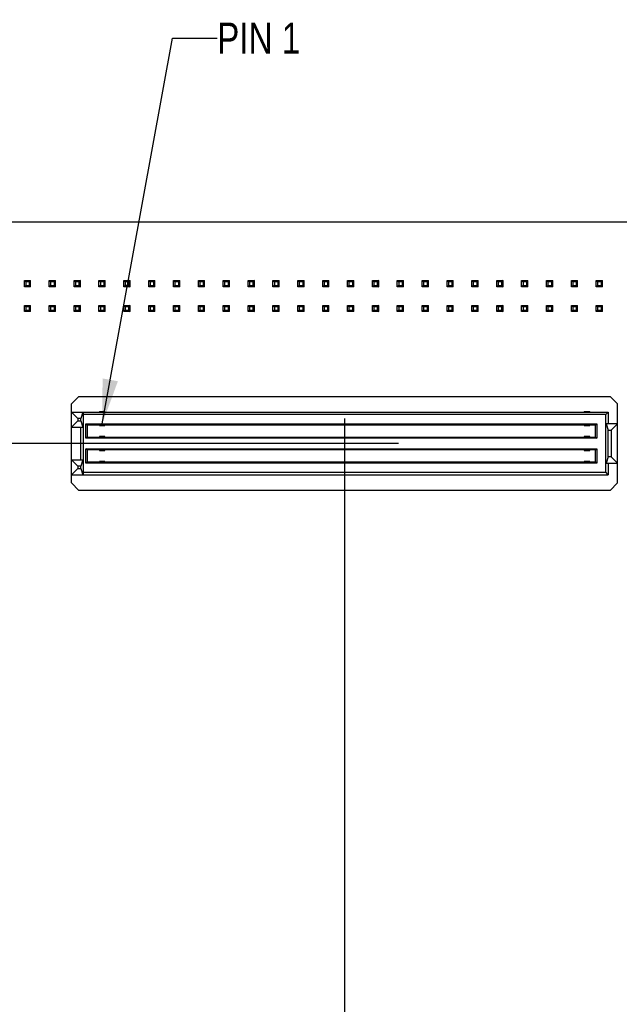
# Model space of a CAD drawing. Header units: inches. Extents: x 0 to 34, y 0 to 22.
# Tile 24 of 27: x 26.2 to 28.6, y 13.9 to 17.9. Entities that reach past the tile are written whole.
import ezdxf

# ---------------------------------------------------------------- set-up
doc = ezdxf.new("R2010")
doc.units = ezdxf.units.IN
doc.header["$LTSCALE"] = 1.87
doc.header["$MEASUREMENT"] = 0
doc.layers.get('0').update_dxf_attribs({"linetype": 'CONTINUOUS'})
doc.layers.add('DETAIL', color=7, linetype='CONTINUOUS')
doc.layers.add('DIMENSIONS', color=7, linetype='CONTINUOUS')
doc.styles.get("Standard").update_dxf_attribs({"font": 'txt', "width": 0.8})
doc.dimstyles.new('DIMSTYLE_1', dxfattribs={"dimtxt": 0.125, "dimasz": 0.18, "dimexe": 0.125, "dimexo": 0.0625, "dimgap": 0.03125, "dimtad": 0, "dimtih": 1, "dimtoh": 1, "dimdec": 3, "dimzin": 4, "dimdsep": 46, "dimtxsty": 'STANDARD', "dimblk": '_FILLED', "dimblk1": '_FILLED', "dimblk2": '_FILLED', "dimcen": 0.09, "dimadec": 0, "dimazin": 0, "dimtp": 0.01, "dimtm": 0.01, "dimtfac": 1, "dimtdec": 3, "dimtofl": 0, "dimtmove": 0, "dimatfit": 3, "dimldrblk": '_FILLED', "dimfxl": 1, "dimtolj": 1, "dimtzin": 4, "dimarcsym": 0})
doc.dimstyles.get("Standard").update_dxf_attribs({"dimtxt": 0.125, "dimasz": 0.18, "dimexe": 0.125, "dimexo": 0.0625, "dimgap": 0.09, "dimtad": 0, "dimtih": 1, "dimtoh": 1, "dimdec": 3, "dimzin": 4, "dimdsep": 46, "dimtxsty": 'STANDARD', "dimblk": '_FILLED', "dimblk1": '_FILLED', "dimblk2": '_FILLED', "dimcen": 0.09, "dimadec": 0, "dimazin": 0, "dimtol": 1, "dimtp": 0.01, "dimtm": 0.01, "dimtfac": 1, "dimtdec": 3, "dimtofl": 0, "dimtmove": 0, "dimatfit": 3, "dimldrblk": '_FILLED', "dimfxl": 1, "dimtolj": 1, "dimtzin": 4, "dimarcsym": 0})

# ---------------------------------------------------------------- blocks, each defined once
blk = doc.blocks.new('*D21')
at = {"layer": 'DIMENSIONS', "color": 2, "linetype": 'CONTINUOUS'}
blk.add_line((29.5719, 17.1251), (29.5719, 17.751), dxfattribs=at)
at = {"layer": 'DIMENSIONS', "color": 2, "linetype": 'CONTINUOUS', "insert": (29.5094, 17.8135), "char_height": 0.125, "width": 1.425, "attachment_point": 1, "rotation": 90, "line_spacing_factor": 0.9}
blk.add_mtext('6.580{\\Ftxt.shx;\\W1.000000;\\H0.125000; }[167.13]', dxfattribs=at)
blk = doc.blocks.new('_FILLED')
at = {"color": 0, "linetype": 'BYBLOCK'}
blk.add_solid([(0, 0), (-1, 0.174), (-1, -0.174)], dxfattribs=at)
blk = doc.blocks.new('*D26')
at = {"layer": 'DIMENSIONS', "color": 2, "linetype": 'CONTINUOUS'}
for p, q in [((22.7095, 16.1725), (22.5149, 15.8927)), ((27.6838, 16.1725), (22.7095, 16.1725)), ((22.5149, 15.8927), (22.3044, 15.8927))]:
    blk.add_line(p, q, dxfattribs=at)
at = {"layer": 'DIMENSIONS', "color": 2, "linetype": 'CONTINUOUS', "insert": (22.2419, 15.9552), "char_height": 0.125, "width": 1.325, "attachment_point": 3, "line_spacing_factor": 0.9}
blk.add_mtext('3.809{\\Ftxt.shx;\\W1.000000;\\H0.125000; }[96.75]', dxfattribs=at)
blk = doc.blocks.new('*D27')
at = {"layer": 'DIMENSIONS', "color": 2, "linetype": 'CONTINUOUS'}
blk.add_line((27.4669, 16.2729), (27.4669, 11.676), dxfattribs=at)
at = {"layer": 'DIMENSIONS', "color": 2, "linetype": 'CONTINUOUS', "insert": (27.4044, 11.6135), "char_height": 0.125, "width": 1.425, "attachment_point": 3, "rotation": 90, "line_spacing_factor": 0.9}
blk.add_mtext('4.475{\\Ftxt.shx;\\W1.000000;\\H0.125000; }[113.67]', dxfattribs=at)

msp = doc.modelspace()

# ---------------------------------------------------------------- linework, layer by layer
at = {"color": 7, "linetype": 'CONTINUOUS'}
for p, q in [((30.0719, 17.0635), (22.9919, 17.0635)), ((26.1793, 16.8029), (26.1793, 16.828)), ((26.1793, 16.828), (26.1849, 16.8223)), ((26.1793, 16.828), (26.2045, 16.828)), ((26.1849, 16.8086), (26.1793, 16.8029)), ((26.2045, 16.8029), (26.1793, 16.8029)), ((26.1849, 16.8223), (26.1849, 16.8086)), ((26.1988, 16.8223), (26.1849, 16.8223)), ((26.1849, 16.8086), (26.1988, 16.8086)), ((26.2045, 16.828), (26.1988, 16.8223)), ((26.1988, 16.8223), (26.1988, 16.8086)), ((26.1988, 16.8086), (26.2045, 16.8029)), ((26.2045, 16.8029), (26.2045, 16.828)), ((26.2793, 16.8029), (26.2793, 16.828)), ((26.2793, 16.828), (26.2849, 16.8223)), ((26.2793, 16.828), (26.3045, 16.828)), ((26.2849, 16.8086), (26.2793, 16.8029)), ((26.3045, 16.8029), (26.2793, 16.8029)), ((26.2849, 16.8223), (26.2849, 16.8086)), ((26.2988, 16.8223), (26.2849, 16.8223)), ((26.2849, 16.8086), (26.2988, 16.8086)), ((26.3045, 16.828), (26.2988, 16.8223)), ((26.2988, 16.8223), (26.2988, 16.8086)), ((26.2988, 16.8086), (26.3045, 16.8029)), ((26.3045, 16.8029), (26.3045, 16.828)), ((26.3793, 16.8029), (26.3793, 16.828)), ((26.3793, 16.828), (26.3849, 16.8223)), ((26.3793, 16.828), (26.4045, 16.828)), ((26.3849, 16.8086), (26.3793, 16.8029)), ((26.4045, 16.8029), (26.3793, 16.8029)), ((26.3849, 16.8223), (26.3849, 16.8086)), ((26.3988, 16.8223), (26.3849, 16.8223)), ((26.3849, 16.8086), (26.3988, 16.8086)), ((26.4045, 16.828), (26.3988, 16.8223)), ((26.3988, 16.8223), (26.3988, 16.8086)), ((26.3988, 16.8086), (26.4045, 16.8029)), ((26.4045, 16.8029), (26.4045, 16.828)), ((26.4793, 16.8029), (26.4793, 16.828)), ((26.4793, 16.828), (26.4849, 16.8223)), ((26.4793, 16.828), (26.5045, 16.828)), ((26.4849, 16.8086), (26.4793, 16.8029)), ((26.5045, 16.8029), (26.4793, 16.8029)), ((26.4849, 16.8223), (26.4849, 16.8086)), ((26.4988, 16.8223), (26.4849, 16.8223)), ((26.4849, 16.8086), (26.4988, 16.8086)), ((26.5045, 16.828), (26.4988, 16.8223)), ((26.4988, 16.8223), (26.4988, 16.8086)), ((26.4988, 16.8086), (26.5045, 16.8029)), ((26.5045, 16.8029), (26.5045, 16.828)), ((26.5793, 16.8029), (26.5793, 16.828)), ((26.5793, 16.828), (26.5849, 16.8223)), ((26.5793, 16.828), (26.6045, 16.828)), ((26.5849, 16.8086), (26.5793, 16.8029)), ((26.6045, 16.8029), (26.5793, 16.8029)), ((26.5849, 16.8223), (26.5849, 16.8086)), ((26.5988, 16.8223), (26.5849, 16.8223)), ((26.5849, 16.8086), (26.5988, 16.8086)), ((26.6045, 16.828), (26.5988, 16.8223)), ((26.5988, 16.8223), (26.5988, 16.8086)), ((26.5988, 16.8086), (26.6045, 16.8029)), ((26.6045, 16.8029), (26.6045, 16.828)), ((26.6793, 16.8029), (26.6793, 16.828)), ((26.6793, 16.828), (26.6849, 16.8223)), ((26.6793, 16.828), (26.7045, 16.828)), ((26.6849, 16.8086), (26.6793, 16.8029)), ((26.7045, 16.8029), (26.6793, 16.8029)), ((26.6849, 16.8223), (26.6849, 16.8086)), ((26.6988, 16.8223), (26.6849, 16.8223)), ((26.6849, 16.8086), (26.6988, 16.8086)), ((26.7045, 16.828), (26.6988, 16.8223)), ((26.6988, 16.8223), (26.6988, 16.8086)), ((26.6988, 16.8086), (26.7045, 16.8029)), ((26.7045, 16.8029), (26.7045, 16.828)), ((26.7793, 16.8029), (26.7793, 16.828)), ((26.7793, 16.828), (26.7849, 16.8223)), ((26.7793, 16.828), (26.8045, 16.828)), ((26.7849, 16.8086), (26.7793, 16.8029)), ((26.8045, 16.8029), (26.7793, 16.8029)), ((26.7849, 16.8223), (26.7849, 16.8086)), ((26.7988, 16.8223), (26.7849, 16.8223)), ((26.7849, 16.8086), (26.7988, 16.8086)), ((26.8045, 16.828), (26.7988, 16.8223)), ((26.7988, 16.8223), (26.7988, 16.8086)), ((26.7988, 16.8086), (26.8045, 16.8029)), ((26.8045, 16.8029), (26.8045, 16.828)), ((26.8793, 16.8029), (26.8793, 16.828)), ((26.8793, 16.828), (26.8849, 16.8223)), ((26.8793, 16.828), (26.9045, 16.828)), ((26.8849, 16.8086), (26.8793, 16.8029)), ((26.9045, 16.8029), (26.8793, 16.8029)), ((26.8849, 16.8223), (26.8849, 16.8086)), ((26.8988, 16.8223), (26.8849, 16.8223)), ((26.8849, 16.8086), (26.8988, 16.8086)), ((26.9045, 16.828), (26.8988, 16.8223)), ((26.8988, 16.8223), (26.8988, 16.8086)), ((26.8988, 16.8086), (26.9045, 16.8029)), ((26.9045, 16.8029), (26.9045, 16.828)), ((26.9793, 16.8029), (26.9793, 16.828)), ((26.9793, 16.828), (26.9849, 16.8223)), ((26.9793, 16.828), (27.0045, 16.828)), ((26.9849, 16.8086), (26.9793, 16.8029)), ((27.0045, 16.8029), (26.9793, 16.8029)), ((26.9849, 16.8223), (26.9849, 16.8086)), ((26.9988, 16.8223), (26.9849, 16.8223)), ((26.9849, 16.8086), (26.9988, 16.8086)), ((27.0045, 16.828), (26.9988, 16.8223)), ((26.9988, 16.8223), (26.9988, 16.8086)), ((26.9988, 16.8086), (27.0045, 16.8029)), ((27.0045, 16.8029), (27.0045, 16.828)), ((27.0793, 16.8029), (27.0793, 16.828)), ((27.0793, 16.828), (27.0849, 16.8223)), ((27.0793, 16.828), (27.1045, 16.828)), ((27.0849, 16.8086), (27.0793, 16.8029)), ((27.1045, 16.8029), (27.0793, 16.8029)), ((27.0849, 16.8223), (27.0849, 16.8086)), ((27.0988, 16.8223), (27.0849, 16.8223)), ((27.0849, 16.8086), (27.0988, 16.8086)), ((27.1045, 16.828), (27.0988, 16.8223)), ((27.0988, 16.8223), (27.0988, 16.8086)), ((27.0988, 16.8086), (27.1045, 16.8029)), ((27.1045, 16.8029), (27.1045, 16.828)), ((27.1793, 16.8029), (27.1793, 16.828)), ((27.1793, 16.828), (27.1849, 16.8223)), ((27.1793, 16.828), (27.2045, 16.828)), ((27.1849, 16.8086), (27.1793, 16.8029)), ((27.2045, 16.8029), (27.1793, 16.8029)), ((27.1849, 16.8223), (27.1849, 16.8086)), ((27.1988, 16.8223), (27.1849, 16.8223)), ((27.1849, 16.8086), (27.1988, 16.8086)), ((27.2045, 16.828), (27.1988, 16.8223)), ((27.1988, 16.8223), (27.1988, 16.8086)), ((27.1988, 16.8086), (27.2045, 16.8029)), ((27.2045, 16.8029), (27.2045, 16.828)), ((27.2793, 16.8029), (27.2793, 16.828)), ((27.2793, 16.828), (27.3045, 16.828)), ((27.2793, 16.828), (27.2849, 16.8223)), ((27.2849, 16.8086), (27.2793, 16.8029)), ((27.3045, 16.8029), (27.2793, 16.8029)), ((27.2849, 16.8223), (27.2849, 16.8086)), ((27.2988, 16.8223), (27.2849, 16.8223)), ((27.2849, 16.8086), (27.2988, 16.8086)), ((27.3045, 16.828), (27.2988, 16.8223)), ((27.2988, 16.8223), (27.2988, 16.8086)), ((27.2988, 16.8086), (27.3045, 16.8029)), ((27.3045, 16.8029), (27.3045, 16.828)), ((27.3793, 16.8029), (27.3793, 16.828)), ((27.3793, 16.828), (27.4045, 16.828)), ((27.3793, 16.828), (27.3849, 16.8223)), ((27.3849, 16.8086), (27.3793, 16.8029)), ((27.4045, 16.8029), (27.3793, 16.8029)), ((27.3849, 16.8223), (27.3849, 16.8086)), ((27.3988, 16.8223), (27.3849, 16.8223)), ((27.3849, 16.8086), (27.3988, 16.8086)), ((27.4045, 16.828), (27.3988, 16.8223)), ((27.3988, 16.8223), (27.3988, 16.8086)), ((27.3988, 16.8086), (27.4045, 16.8029)), ((27.4045, 16.8029), (27.4045, 16.828)), ((27.4793, 16.8029), (27.4793, 16.828)), ((27.4793, 16.828), (27.5045, 16.828)), ((27.4793, 16.828), (27.4849, 16.8223)), ((27.4849, 16.8086), (27.4793, 16.8029)), ((27.5045, 16.8029), (27.4793, 16.8029)), ((27.4849, 16.8223), (27.4849, 16.8086)), ((27.4988, 16.8223), (27.4849, 16.8223)), ((27.4849, 16.8086), (27.4988, 16.8086)), ((27.5045, 16.828), (27.4988, 16.8223)), ((27.4988, 16.8223), (27.4988, 16.8086)), ((27.4988, 16.8086), (27.5045, 16.8029)), ((27.5045, 16.8029), (27.5045, 16.828)), ((27.5793, 16.8029), (27.5793, 16.828)), ((27.5793, 16.828), (27.6045, 16.828)), ((27.5793, 16.828), (27.5849, 16.8223)), ((27.5849, 16.8086), (27.5793, 16.8029)), ((27.6045, 16.8029), (27.5793, 16.8029)), ((27.5849, 16.8223), (27.5849, 16.8086)), ((27.5988, 16.8223), (27.5849, 16.8223)), ((27.5849, 16.8086), (27.5988, 16.8086)), ((27.6045, 16.828), (27.5988, 16.8223)), ((27.5988, 16.8223), (27.5988, 16.8086)), ((27.5988, 16.8086), (27.6045, 16.8029)), ((27.6045, 16.8029), (27.6045, 16.828)), ((27.6793, 16.8029), (27.6793, 16.828)), ((27.6793, 16.828), (27.7045, 16.828)), ((27.6793, 16.828), (27.6849, 16.8223)), ((27.6849, 16.8086), (27.6793, 16.8029)), ((27.7045, 16.8029), (27.6793, 16.8029)), ((27.6849, 16.8223), (27.6849, 16.8086)), ((27.6988, 16.8223), (27.6849, 16.8223)), ((27.6849, 16.8086), (27.6988, 16.8086)), ((27.7045, 16.828), (27.6988, 16.8223)), ((27.6988, 16.8223), (27.6988, 16.8086)), ((27.6988, 16.8086), (27.7045, 16.8029)), ((27.7045, 16.8029), (27.7045, 16.828)), ((27.7793, 16.8029), (27.7793, 16.828)), ((27.7793, 16.828), (27.8045, 16.828)), ((27.7793, 16.828), (27.7849, 16.8223)), ((27.7849, 16.8086), (27.7793, 16.8029)), ((27.8045, 16.8029), (27.7793, 16.8029)), ((27.7849, 16.8223), (27.7849, 16.8086)), ((27.7988, 16.8223), (27.7849, 16.8223)), ((27.7849, 16.8086), (27.7988, 16.8086)), ((27.8045, 16.828), (27.7988, 16.8223)), ((27.7988, 16.8223), (27.7988, 16.8086)), ((27.7988, 16.8086), (27.8045, 16.8029)), ((27.8045, 16.8029), (27.8045, 16.828)), ((27.8793, 16.8029), (27.8793, 16.828)), ((27.8793, 16.828), (27.9045, 16.828)), ((27.8793, 16.828), (27.8849, 16.8223)), ((27.8849, 16.8086), (27.8793, 16.8029)), ((27.9045, 16.8029), (27.8793, 16.8029)), ((27.8849, 16.8223), (27.8849, 16.8086)), ((27.8988, 16.8223), (27.8849, 16.8223)), ((27.8849, 16.8086), (27.8988, 16.8086)), ((27.9045, 16.828), (27.8988, 16.8223)), ((27.8988, 16.8223), (27.8988, 16.8086)), ((27.8988, 16.8086), (27.9045, 16.8029)), ((27.9045, 16.8029), (27.9045, 16.828)), ((27.9793, 16.8029), (27.9793, 16.828)), ((27.9793, 16.828), (28.0045, 16.828)), ((27.9793, 16.828), (27.9849, 16.8223)), ((27.9849, 16.8086), (27.9793, 16.8029)), ((28.0045, 16.8029), (27.9793, 16.8029)), ((27.9849, 16.8223), (27.9849, 16.8086)), ((27.9988, 16.8223), (27.9849, 16.8223)), ((27.9849, 16.8086), (27.9988, 16.8086)), ((28.0045, 16.828), (27.9988, 16.8223)), ((27.9988, 16.8223), (27.9988, 16.8086)), ((27.9988, 16.8086), (28.0045, 16.8029)), ((28.0045, 16.8029), (28.0045, 16.828)), ((28.0793, 16.8029), (28.0793, 16.828)), ((28.0793, 16.828), (28.1045, 16.828)), ((28.0793, 16.828), (28.0849, 16.8223)), ((28.0849, 16.8086), (28.0793, 16.8029)), ((28.1045, 16.8029), (28.0793, 16.8029)), ((28.0849, 16.8223), (28.0849, 16.8086)), ((28.0988, 16.8223), (28.0849, 16.8223)), ((28.0849, 16.8086), (28.0988, 16.8086)), ((28.1045, 16.828), (28.0988, 16.8223)), ((28.0988, 16.8223), (28.0988, 16.8086)), ((28.0988, 16.8086), (28.1045, 16.8029)), ((28.1045, 16.8029), (28.1045, 16.828)), ((28.1793, 16.8029), (28.1793, 16.828)), ((28.1793, 16.828), (28.2045, 16.828)), ((28.1793, 16.828), (28.1849, 16.8223)), ((28.1849, 16.8086), (28.1793, 16.8029)), ((28.2045, 16.8029), (28.1793, 16.8029)), ((28.1849, 16.8223), (28.1849, 16.8086)), ((28.1988, 16.8223), (28.1849, 16.8223)), ((28.1849, 16.8086), (28.1988, 16.8086)), ((28.2045, 16.828), (28.1988, 16.8223)), ((28.1988, 16.8223), (28.1988, 16.8086)), ((28.1988, 16.8086), (28.2045, 16.8029)), ((28.2045, 16.8029), (28.2045, 16.828)), ((28.2793, 16.8029), (28.2793, 16.828)), ((28.2793, 16.828), (28.3045, 16.828)), ((28.2793, 16.828), (28.2849, 16.8223)), ((28.2849, 16.8086), (28.2793, 16.8029)), ((28.3045, 16.8029), (28.2793, 16.8029)), ((28.2849, 16.8223), (28.2849, 16.8086)), ((28.2988, 16.8223), (28.2849, 16.8223)), ((28.2849, 16.8086), (28.2988, 16.8086)), ((28.3045, 16.828), (28.2988, 16.8223)), ((28.2988, 16.8223), (28.2988, 16.8086)), ((28.2988, 16.8086), (28.3045, 16.8029)), ((28.3045, 16.8029), (28.3045, 16.828)), ((28.3793, 16.8029), (28.3793, 16.828)), ((28.3793, 16.828), (28.4045, 16.828)), ((28.3793, 16.828), (28.3849, 16.8223)), ((28.3849, 16.8086), (28.3793, 16.8029)), ((28.4045, 16.8029), (28.3793, 16.8029)), ((28.3849, 16.8223), (28.3849, 16.8086)), ((28.3988, 16.8223), (28.3849, 16.8223)), ((28.3849, 16.8086), (28.3988, 16.8086)), ((28.4045, 16.828), (28.3988, 16.8223)), ((28.3988, 16.8223), (28.3988, 16.8086)), ((28.3988, 16.8086), (28.4045, 16.8029)), ((28.4045, 16.8029), (28.4045, 16.828)), ((28.4793, 16.8029), (28.4793, 16.828)), ((28.4793, 16.828), (28.5045, 16.828)), ((28.4793, 16.828), (28.4849, 16.8223)), ((28.4849, 16.8086), (28.4793, 16.8029)), ((28.5045, 16.8029), (28.4793, 16.8029)), ((28.4849, 16.8223), (28.4849, 16.8086)), ((28.4988, 16.8223), (28.4849, 16.8223)), ((28.4849, 16.8086), (28.4988, 16.8086)), ((28.5045, 16.828), (28.4988, 16.8223)), ((28.4988, 16.8223), (28.4988, 16.8086)), ((28.4988, 16.8086), (28.5045, 16.8029)), ((28.5045, 16.8029), (28.5045, 16.828)), ((26.1793, 16.7029), (26.1793, 16.728)), ((26.1793, 16.728), (26.1849, 16.7223)), ((26.1793, 16.728), (26.2045, 16.728)), ((26.1849, 16.7223), (26.1849, 16.7086)), ((26.1988, 16.7223), (26.1849, 16.7223)), ((26.2045, 16.728), (26.1988, 16.7223)), ((26.1988, 16.7223), (26.1988, 16.7086)), ((26.2045, 16.7029), (26.2045, 16.728)), ((26.2793, 16.7029), (26.2793, 16.728)), ((26.2793, 16.728), (26.2849, 16.7223)), ((26.2793, 16.728), (26.3045, 16.728)), ((26.2849, 16.7223), (26.2849, 16.7086)), ((26.2988, 16.7223), (26.2849, 16.7223)), ((26.3045, 16.728), (26.2988, 16.7223)), ((26.2988, 16.7223), (26.2988, 16.7086)), ((26.3045, 16.7029), (26.3045, 16.728)), ((26.3793, 16.7029), (26.3793, 16.728)), ((26.3793, 16.728), (26.3849, 16.7223)), ((26.3793, 16.728), (26.4045, 16.728)), ((26.3849, 16.7223), (26.3849, 16.7086)), ((26.3988, 16.7223), (26.3849, 16.7223)), ((26.4045, 16.728), (26.3988, 16.7223)), ((26.3988, 16.7223), (26.3988, 16.7086)), ((26.4045, 16.7029), (26.4045, 16.728)), ((26.4793, 16.7029), (26.4793, 16.728)), ((26.4793, 16.728), (26.4849, 16.7223)), ((26.4793, 16.728), (26.5045, 16.728)), ((26.4849, 16.7223), (26.4849, 16.7086)), ((26.4988, 16.7223), (26.4849, 16.7223)), ((26.5045, 16.728), (26.4988, 16.7223)), ((26.4988, 16.7223), (26.4988, 16.7086)), ((26.5045, 16.7029), (26.5045, 16.728)), ((26.5793, 16.7029), (26.5793, 16.728)), ((26.5793, 16.728), (26.5849, 16.7223)), ((26.5793, 16.728), (26.6045, 16.728)), ((26.5849, 16.7223), (26.5849, 16.7086)), ((26.5988, 16.7223), (26.5849, 16.7223)), ((26.6045, 16.728), (26.5988, 16.7223)), ((26.5988, 16.7223), (26.5988, 16.7086)), ((26.6045, 16.7029), (26.6045, 16.728)), ((26.6793, 16.7029), (26.6793, 16.728)), ((26.6793, 16.728), (26.6849, 16.7223)), ((26.6793, 16.728), (26.7045, 16.728)), ((26.6849, 16.7223), (26.6849, 16.7086)), ((26.6988, 16.7223), (26.6849, 16.7223)), ((26.7045, 16.728), (26.6988, 16.7223)), ((26.6988, 16.7223), (26.6988, 16.7086)), ((26.7045, 16.7029), (26.7045, 16.728)), ((26.7793, 16.7029), (26.7793, 16.728)), ((26.7793, 16.728), (26.7849, 16.7223)), ((26.7793, 16.728), (26.8045, 16.728)), ((26.7849, 16.7223), (26.7849, 16.7086)), ((26.7988, 16.7223), (26.7849, 16.7223)), ((26.8045, 16.728), (26.7988, 16.7223)), ((26.7988, 16.7223), (26.7988, 16.7086)), ((26.8045, 16.7029), (26.8045, 16.728)), ((26.8793, 16.7029), (26.8793, 16.728)), ((26.8793, 16.728), (26.8849, 16.7223)), ((26.8793, 16.728), (26.9045, 16.728)), ((26.8849, 16.7223), (26.8849, 16.7086)), ((26.8988, 16.7223), (26.8849, 16.7223)), ((26.9045, 16.728), (26.8988, 16.7223)), ((26.8988, 16.7223), (26.8988, 16.7086)), ((26.9045, 16.7029), (26.9045, 16.728)), ((26.9793, 16.7029), (26.9793, 16.728)), ((26.9793, 16.728), (27.0045, 16.728)), ((26.9793, 16.728), (26.9849, 16.7223)), ((26.9849, 16.7223), (26.9849, 16.7086)), ((26.9988, 16.7223), (26.9849, 16.7223)), ((27.0045, 16.728), (26.9988, 16.7223)), ((26.9988, 16.7223), (26.9988, 16.7086)), ((27.0045, 16.7029), (27.0045, 16.728)), ((27.0793, 16.7029), (27.0793, 16.728)), ((27.0793, 16.728), (27.1045, 16.728)), ((27.0793, 16.728), (27.0849, 16.7223)), ((27.0849, 16.7223), (27.0849, 16.7086)), ((27.0988, 16.7223), (27.0849, 16.7223)), ((27.1045, 16.728), (27.0988, 16.7223)), ((27.0988, 16.7223), (27.0988, 16.7086)), ((27.1045, 16.7029), (27.1045, 16.728)), ((27.1793, 16.7029), (27.1793, 16.728)), ((27.1793, 16.728), (27.2045, 16.728)), ((27.1793, 16.728), (27.1849, 16.7223)), ((27.1849, 16.7223), (27.1849, 16.7086)), ((27.1988, 16.7223), (27.1849, 16.7223)), ((27.2045, 16.728), (27.1988, 16.7223)), ((27.1988, 16.7223), (27.1988, 16.7086)), ((27.2045, 16.7029), (27.2045, 16.728)), ((27.2793, 16.7029), (27.2793, 16.728)), ((27.2793, 16.728), (27.3045, 16.728)), ((27.2793, 16.728), (27.2849, 16.7223)), ((27.2849, 16.7223), (27.2849, 16.7086)), ((27.2988, 16.7223), (27.2849, 16.7223)), ((27.3045, 16.728), (27.2988, 16.7223)), ((27.2988, 16.7223), (27.2988, 16.7086)), ((27.3045, 16.7029), (27.3045, 16.728)), ((27.3793, 16.7029), (27.3793, 16.728)), ((27.3793, 16.728), (27.4045, 16.728)), ((27.3793, 16.728), (27.3849, 16.7223)), ((27.3849, 16.7223), (27.3849, 16.7086)), ((27.3988, 16.7223), (27.3849, 16.7223)), ((27.4045, 16.728), (27.3988, 16.7223)), ((27.3988, 16.7223), (27.3988, 16.7086)), ((27.4045, 16.7029), (27.4045, 16.728)), ((27.4793, 16.7029), (27.4793, 16.728)), ((27.4793, 16.728), (27.5045, 16.728)), ((27.4793, 16.728), (27.4849, 16.7223)), ((27.4849, 16.7223), (27.4849, 16.7086)), ((27.4988, 16.7223), (27.4849, 16.7223)), ((27.5045, 16.728), (27.4988, 16.7223)), ((27.4988, 16.7223), (27.4988, 16.7086)), ((27.5045, 16.7029), (27.5045, 16.728)), ((27.5793, 16.7029), (27.5793, 16.728)), ((27.5793, 16.728), (27.6045, 16.728)), ((27.5793, 16.728), (27.5849, 16.7223)), ((27.5849, 16.7223), (27.5849, 16.7086)), ((27.5988, 16.7223), (27.5849, 16.7223)), ((27.6045, 16.728), (27.5988, 16.7223)), ((27.5988, 16.7223), (27.5988, 16.7086)), ((27.6045, 16.7029), (27.6045, 16.728)), ((27.6793, 16.7029), (27.6793, 16.728)), ((27.6793, 16.728), (27.7045, 16.728)), ((27.6793, 16.728), (27.6849, 16.7223)), ((27.6849, 16.7223), (27.6849, 16.7086)), ((27.6988, 16.7223), (27.6849, 16.7223)), ((27.7045, 16.728), (27.6988, 16.7223)), ((27.6988, 16.7223), (27.6988, 16.7086)), ((27.7045, 16.7029), (27.7045, 16.728)), ((27.7793, 16.7029), (27.7793, 16.728)), ((27.7793, 16.728), (27.8045, 16.728)), ((27.7793, 16.728), (27.7849, 16.7223)), ((27.7849, 16.7223), (27.7849, 16.7086)), ((27.7988, 16.7223), (27.7849, 16.7223)), ((27.8045, 16.728), (27.7988, 16.7223)), ((27.7988, 16.7223), (27.7988, 16.7086)), ((27.8045, 16.7029), (27.8045, 16.728)), ((27.8793, 16.7029), (27.8793, 16.728)), ((27.8793, 16.728), (27.9045, 16.728)), ((27.8793, 16.728), (27.8849, 16.7223)), ((27.8849, 16.7223), (27.8849, 16.7086)), ((27.8988, 16.7223), (27.8849, 16.7223)), ((27.9045, 16.728), (27.8988, 16.7223)), ((27.8988, 16.7223), (27.8988, 16.7086)), ((27.9045, 16.7029), (27.9045, 16.728)), ((27.9793, 16.7029), (27.9793, 16.728)), ((27.9793, 16.728), (28.0045, 16.728)), ((27.9793, 16.728), (27.9849, 16.7223)), ((27.9849, 16.7223), (27.9849, 16.7086)), ((27.9988, 16.7223), (27.9849, 16.7223)), ((28.0045, 16.728), (27.9988, 16.7223)), ((27.9988, 16.7223), (27.9988, 16.7086)), ((28.0045, 16.7029), (28.0045, 16.728)), ((28.0793, 16.7029), (28.0793, 16.728)), ((28.0793, 16.728), (28.1045, 16.728)), ((28.0793, 16.728), (28.0849, 16.7223)), ((28.0849, 16.7223), (28.0849, 16.7086)), ((28.0988, 16.7223), (28.0849, 16.7223)), ((28.1045, 16.728), (28.0988, 16.7223)), ((28.0988, 16.7223), (28.0988, 16.7086)), ((28.1045, 16.7029), (28.1045, 16.728)), ((28.1793, 16.7029), (28.1793, 16.728)), ((28.1793, 16.728), (28.2045, 16.728)), ((28.1793, 16.728), (28.1849, 16.7223)), ((28.1849, 16.7223), (28.1849, 16.7086)), ((28.1988, 16.7223), (28.1849, 16.7223)), ((28.2045, 16.728), (28.1988, 16.7223)), ((28.1988, 16.7223), (28.1988, 16.7086)), ((28.2045, 16.7029), (28.2045, 16.728)), ((28.2793, 16.7029), (28.2793, 16.728)), ((28.2793, 16.728), (28.3045, 16.728)), ((28.2793, 16.728), (28.2849, 16.7223)), ((28.2849, 16.7223), (28.2849, 16.7086)), ((28.2988, 16.7223), (28.2849, 16.7223)), ((28.3045, 16.728), (28.2988, 16.7223)), ((28.2988, 16.7223), (28.2988, 16.7086)), ((28.3045, 16.7029), (28.3045, 16.728)), ((28.3793, 16.7029), (28.3793, 16.728)), ((28.3793, 16.728), (28.4045, 16.728)), ((28.3793, 16.728), (28.3849, 16.7223)), ((28.3849, 16.7223), (28.3849, 16.7086)), ((28.3988, 16.7223), (28.3849, 16.7223)), ((28.4045, 16.728), (28.3988, 16.7223)), ((28.3988, 16.7223), (28.3988, 16.7086)), ((28.4045, 16.7029), (28.4045, 16.728)), ((28.4793, 16.7029), (28.4793, 16.728)), ((28.4793, 16.728), (28.5045, 16.728)), ((28.4793, 16.728), (28.4849, 16.7223)), ((28.4849, 16.7223), (28.4849, 16.7086)), ((28.4988, 16.7223), (28.4849, 16.7223)), ((28.5045, 16.728), (28.4988, 16.7223)), ((28.4988, 16.7223), (28.4988, 16.7086)), ((28.5045, 16.7029), (28.5045, 16.728)), ((26.1849, 16.7086), (26.1793, 16.7029)), ((26.2045, 16.7029), (26.1793, 16.7029)), ((26.1849, 16.7086), (26.1988, 16.7086)), ((26.1988, 16.7086), (26.2045, 16.7029)), ((26.2849, 16.7086), (26.2793, 16.7029)), ((26.3045, 16.7029), (26.2793, 16.7029)), ((26.2849, 16.7086), (26.2988, 16.7086)), ((26.2988, 16.7086), (26.3045, 16.7029)), ((26.3849, 16.7086), (26.3793, 16.7029)), ((26.4045, 16.7029), (26.3793, 16.7029)), ((26.3849, 16.7086), (26.3988, 16.7086)), ((26.3988, 16.7086), (26.4045, 16.7029)), ((26.4849, 16.7086), (26.4793, 16.7029)), ((26.5045, 16.7029), (26.4793, 16.7029)), ((26.4849, 16.7086), (26.4988, 16.7086)), ((26.4988, 16.7086), (26.5045, 16.7029)), ((26.5849, 16.7086), (26.5793, 16.7029)), ((26.6045, 16.7029), (26.5793, 16.7029)), ((26.5849, 16.7086), (26.5988, 16.7086)), ((26.5988, 16.7086), (26.6045, 16.7029)), ((26.6849, 16.7086), (26.6793, 16.7029)), ((26.7045, 16.7029), (26.6793, 16.7029)), ((26.6849, 16.7086), (26.6988, 16.7086)), ((26.6988, 16.7086), (26.7045, 16.7029)), ((26.7849, 16.7086), (26.7793, 16.7029)), ((26.8045, 16.7029), (26.7793, 16.7029)), ((26.7849, 16.7086), (26.7988, 16.7086)), ((26.7988, 16.7086), (26.8045, 16.7029)), ((26.8849, 16.7086), (26.8793, 16.7029)), ((26.9045, 16.7029), (26.8793, 16.7029)), ((26.8849, 16.7086), (26.8988, 16.7086)), ((26.8988, 16.7086), (26.9045, 16.7029)), ((26.9849, 16.7086), (26.9793, 16.7029)), ((27.0045, 16.7029), (26.9793, 16.7029)), ((26.9849, 16.7086), (26.9988, 16.7086)), ((26.9988, 16.7086), (27.0045, 16.7029)), ((27.0849, 16.7086), (27.0793, 16.7029)), ((27.1045, 16.7029), (27.0793, 16.7029)), ((27.0849, 16.7086), (27.0988, 16.7086)), ((27.0988, 16.7086), (27.1045, 16.7029)), ((27.1849, 16.7086), (27.1793, 16.7029)), ((27.2045, 16.7029), (27.1793, 16.7029)), ((27.1849, 16.7086), (27.1988, 16.7086)), ((27.1988, 16.7086), (27.2045, 16.7029)), ((27.2849, 16.7086), (27.2793, 16.7029)), ((27.3045, 16.7029), (27.2793, 16.7029)), ((27.2849, 16.7086), (27.2988, 16.7086)), ((27.2988, 16.7086), (27.3045, 16.7029)), ((27.3849, 16.7086), (27.3793, 16.7029)), ((27.4045, 16.7029), (27.3793, 16.7029)), ((27.3849, 16.7086), (27.3988, 16.7086)), ((27.3988, 16.7086), (27.4045, 16.7029)), ((27.4849, 16.7086), (27.4793, 16.7029)), ((27.5045, 16.7029), (27.4793, 16.7029)), ((27.4849, 16.7086), (27.4988, 16.7086)), ((27.4988, 16.7086), (27.5045, 16.7029)), ((27.5849, 16.7086), (27.5793, 16.7029)), ((27.6045, 16.7029), (27.5793, 16.7029)), ((27.5849, 16.7086), (27.5988, 16.7086)), ((27.5988, 16.7086), (27.6045, 16.7029)), ((27.6849, 16.7086), (27.6793, 16.7029)), ((27.7045, 16.7029), (27.6793, 16.7029)), ((27.6849, 16.7086), (27.6988, 16.7086)), ((27.6988, 16.7086), (27.7045, 16.7029)), ((27.7849, 16.7086), (27.7793, 16.7029)), ((27.8045, 16.7029), (27.7793, 16.7029)), ((27.7849, 16.7086), (27.7988, 16.7086)), ((27.7988, 16.7086), (27.8045, 16.7029)), ((27.8849, 16.7086), (27.8793, 16.7029)), ((27.9045, 16.7029), (27.8793, 16.7029)), ((27.8849, 16.7086), (27.8988, 16.7086)), ((27.8988, 16.7086), (27.9045, 16.7029)), ((27.9849, 16.7086), (27.9793, 16.7029)), ((28.0045, 16.7029), (27.9793, 16.7029)), ((27.9849, 16.7086), (27.9988, 16.7086)), ((27.9988, 16.7086), (28.0045, 16.7029)), ((28.0849, 16.7086), (28.0793, 16.7029)), ((28.1045, 16.7029), (28.0793, 16.7029)), ((28.0849, 16.7086), (28.0988, 16.7086)), ((28.0988, 16.7086), (28.1045, 16.7029)), ((28.1849, 16.7086), (28.1793, 16.7029)), ((28.2045, 16.7029), (28.1793, 16.7029)), ((28.1849, 16.7086), (28.1988, 16.7086)), ((28.1988, 16.7086), (28.2045, 16.7029)), ((28.2849, 16.7086), (28.2793, 16.7029)), ((28.3045, 16.7029), (28.2793, 16.7029)), ((28.2849, 16.7086), (28.2988, 16.7086)), ((28.2988, 16.7086), (28.3045, 16.7029)), ((28.3849, 16.7086), (28.3793, 16.7029)), ((28.4045, 16.7029), (28.3793, 16.7029)), ((28.3849, 16.7086), (28.3988, 16.7086)), ((28.3988, 16.7086), (28.4045, 16.7029)), ((28.4849, 16.7086), (28.4793, 16.7029)), ((28.5045, 16.7029), (28.4793, 16.7029)), ((28.4849, 16.7086), (28.4988, 16.7086)), ((28.4988, 16.7086), (28.5045, 16.7029)), ((26.3689, 16.3315), (26.3989, 16.3615)), ((26.3989, 16.3615), (28.5349, 16.3615)), ((28.5349, 16.3615), (28.5649, 16.3315)), ((26.3689, 16.0135), (26.3689, 16.3315)), ((28.5649, 16.0135), (28.5649, 16.3315)), ((26.3939, 16.2735), (26.3689, 16.2985)), ((26.3689, 16.2985), (28.5279, 16.2985)), ((26.4144, 16.2985), (26.4059, 16.2735)), ((26.4159, 16.2985), (26.4159, 16.0465)), ((28.5179, 16.2885), (26.4159, 16.2885)), ((26.4809, 16.3005), (26.4809, 16.2985)), ((26.4809, 16.3005), (26.5029, 16.3005)), ((26.5029, 16.2985), (26.5029, 16.3005)), ((28.4309, 16.3005), (28.4529, 16.3005)), ((28.4309, 16.3005), (28.4309, 16.2985)), ((28.4529, 16.2985), (28.4529, 16.3005)), ((28.5279, 16.2985), (28.5179, 16.2885)), ((28.5179, 16.0565), (28.5179, 16.2885)), ((28.5279, 16.2985), (28.5279, 16.2515)), ((26.3939, 16.2635), (26.3689, 16.2385)), ((26.3939, 16.2735), (26.3939, 16.2635)), ((26.4059, 16.2735), (26.3939, 16.2735)), ((26.3939, 16.2635), (26.4059, 16.2635)), ((26.4059, 16.2635), (26.4059, 16.2735)), ((26.4059, 16.2635), (26.4144, 16.2385)), ((26.4269, 16.1935), (26.4269, 16.2515)), ((26.4269, 16.2515), (26.4319, 16.2465)), ((26.4269, 16.2515), (28.4819, 16.2515)), ((26.4319, 16.2465), (26.4319, 16.1985)), ((28.4769, 16.2465), (26.4319, 16.2465)), ((26.4809, 16.2465), (26.4809, 16.2445)), ((26.4809, 16.2445), (26.5029, 16.2445)), ((26.5029, 16.2445), (26.5029, 16.2465)), ((28.4309, 16.2465), (28.4309, 16.2445)), ((28.4309, 16.2445), (28.4529, 16.2445)), ((28.4529, 16.2445), (28.4529, 16.2465)), ((28.4819, 16.2515), (28.4769, 16.2465)), ((28.4769, 16.1985), (28.4769, 16.2465)), ((28.4819, 16.2515), (28.4819, 16.1935)), ((28.5649, 16.2515), (28.5179, 16.2515)), ((28.5193, 16.2515), (28.5279, 16.2265)), ((28.5649, 16.2515), (28.5399, 16.2265)), ((26.3689, 16.2385), (26.4159, 16.2385)), ((26.4059, 16.1065), (26.4059, 16.2385)), ((28.5279, 16.2265), (28.5399, 16.2265)), ((28.5279, 16.1185), (28.5279, 16.2265)), ((28.5399, 16.2265), (28.5399, 16.1185)), ((26.4319, 16.1985), (26.4269, 16.1935)), ((28.4819, 16.1935), (26.4269, 16.1935)), ((26.4319, 16.1985), (28.4769, 16.1985)), ((26.4809, 16.2005), (26.4809, 16.1985)), ((26.5029, 16.2005), (26.4809, 16.2005)), ((26.5029, 16.1985), (26.5029, 16.2005)), ((28.4529, 16.2005), (28.4309, 16.2005)), ((28.4309, 16.2005), (28.4309, 16.1985)), ((28.4529, 16.1985), (28.4529, 16.2005)), ((28.4769, 16.1985), (28.4819, 16.1935)), ((26.4269, 16.0935), (26.4269, 16.1515)), ((26.4319, 16.1465), (26.4269, 16.1515)), ((26.4269, 16.1515), (28.4819, 16.1515)), ((26.4319, 16.1465), (26.4319, 16.0985)), ((28.4769, 16.1465), (26.4319, 16.1465)), ((26.4809, 16.1465), (26.4809, 16.1445)), ((26.4809, 16.1445), (26.5029, 16.1445)), ((26.5029, 16.1445), (26.5029, 16.1465)), ((28.4309, 16.1465), (28.4309, 16.1445)), ((28.4309, 16.1445), (28.4529, 16.1445)), ((28.4529, 16.1445), (28.4529, 16.1465)), ((28.4769, 16.1465), (28.4819, 16.1515)), ((28.4769, 16.0985), (28.4769, 16.1465)), ((28.4819, 16.1515), (28.4819, 16.0935)), ((26.3939, 16.0815), (26.3689, 16.1065)), ((26.3689, 16.1065), (26.4159, 16.1065)), ((26.4144, 16.1065), (26.4059, 16.0815)), ((26.4269, 16.0935), (26.4319, 16.0985)), ((28.4819, 16.0935), (26.4269, 16.0935)), ((26.4319, 16.0985), (28.4769, 16.0985)), ((26.4809, 16.1005), (26.4809, 16.0985)), ((26.5029, 16.1005), (26.4809, 16.1005)), ((26.5029, 16.0985), (26.5029, 16.1005)), ((28.4529, 16.1005), (28.4309, 16.1005)), ((28.4309, 16.1005), (28.4309, 16.0985)), ((28.4529, 16.0985), (28.4529, 16.1005)), ((28.4819, 16.0935), (28.4769, 16.0985)), ((28.5179, 16.0935), (28.5649, 16.0935)), ((28.5279, 16.1185), (28.5193, 16.0935)), ((28.5399, 16.1185), (28.5279, 16.1185)), ((28.5279, 16.0935), (28.5279, 16.0465)), ((28.5649, 16.0935), (28.5399, 16.1185)), ((26.3939, 16.0715), (26.3689, 16.0465)), ((26.3689, 16.0465), (28.5279, 16.0465)), ((26.3939, 16.0815), (26.3939, 16.0715)), ((26.4059, 16.0815), (26.3939, 16.0815)), ((26.3939, 16.0715), (26.4059, 16.0715)), ((26.4059, 16.0715), (26.4059, 16.0815)), ((26.4059, 16.0715), (26.4144, 16.0465)), ((26.4159, 16.0565), (28.5179, 16.0565)), ((26.4809, 16.0465), (26.4809, 16.0445)), ((26.5029, 16.0445), (26.4809, 16.0445)), ((26.5029, 16.0445), (26.5029, 16.0465)), ((28.4309, 16.0465), (28.4309, 16.0445)), ((28.4529, 16.0445), (28.4309, 16.0445)), ((28.4529, 16.0445), (28.4529, 16.0465)), ((28.5279, 16.0465), (28.5179, 16.0565)), ((26.3989, 15.9835), (26.3689, 16.0135)), ((28.5649, 16.0135), (28.5349, 15.9835)), ((28.5349, 15.9835), (26.3989, 15.9835))]:
    msp.add_line(p, q, dxfattribs=at)

# ---------------------------------------------------------------- texts
at = {"layer": 'DETAIL', "color": 2, "linetype": 'CONTINUOUS', "insert": (26.9547, 17.8656), "char_height": 0.125, "width": 0.5, "attachment_point": 1, "line_spacing_factor": 0.9}
msp.add_mtext('PIN 1', dxfattribs=at)

# ---------------------------------------------------------------- dimensions: what is measured, and where the dimension line sits
at = {"layer": 'DIMENSIONS', "color": 2, "linetype": 'CONTINUOUS'}
for feature_location, offset, dtype, origin, picture, middle in [((29.5719, 17.1251), (0, 0.6259), 1, (22.9919, 17.0626), '*D21', (29.5719, 18.526)), ((27.4669, 16.2729), (0, -4.5969), 1, (22.9919, 15.9835), '*D27', (27.4669, 10.901)), ((27.6838, 16.1725), (-5.3794, -0.2799), 0, (26.3689, 12.3635), '*D26', (21.5794, 15.8927))]:
    dim = msp.add_ordinate_dim(feature_location=feature_location, offset=offset, dtype=dtype, origin=origin, dimstyle='DIMSTYLE_1', dxfattribs=at)
    dim.commit()
    dim.dimension.update_dxf_attribs({"geometry": picture, "text_midpoint": middle})

# ---------------------------------------------------------------- leaders
at = {"layer": 'DETAIL', "color": 2, "linetype": 'CONTINUOUS'}
msp.add_leader([(26.4925, 16.2515), (26.7747, 17.8031), (26.9547, 17.8031)], dimstyle='STANDARD', override={"dimtad": 0}, dxfattribs=at)

doc.saveas('drawing.dxf')
